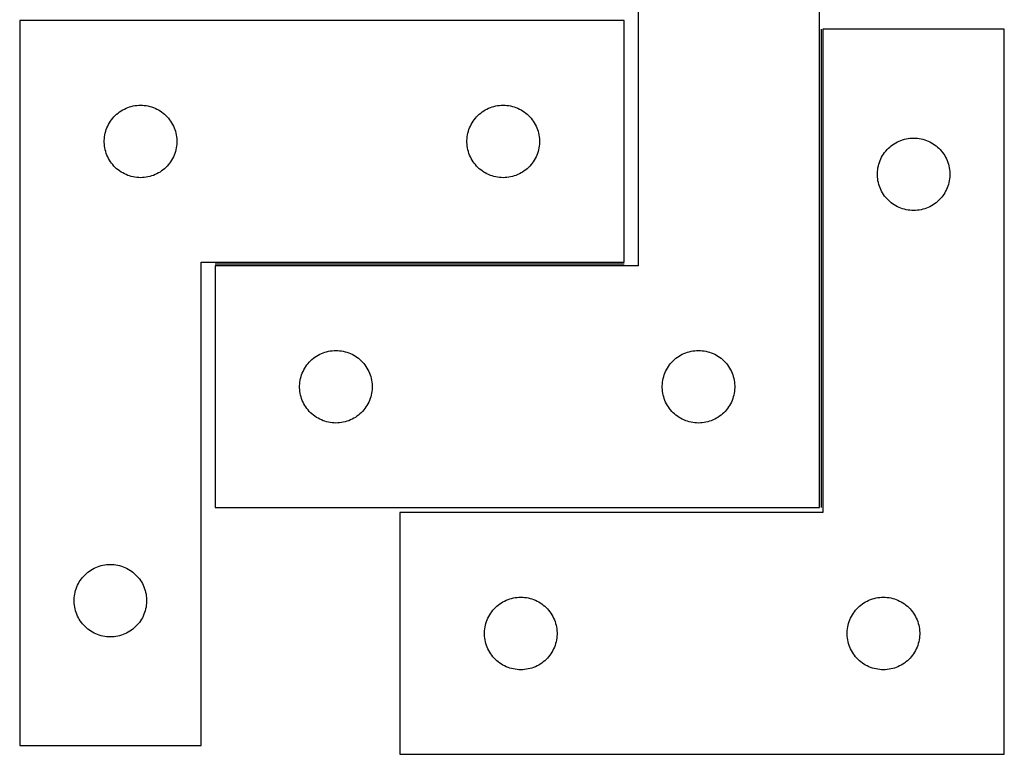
# Model space of a CAD drawing. Header units: millimetres. Extents: x 7 to 1493, y 7 to 493.
# Tile 5 of 6: x 1051 to 1458, y 7 to 311. Entities that reach past the tile are written whole.
import ezdxf

# ---------------------------------------------------------------- set-up
doc = ezdxf.new("R2010")
doc.units = ezdxf.units.MM
doc.layers.add('COMMON', color=5, linetype='CONTINUOUS', true_color=0x0000ff)
doc.layers.add('CUT', color=7, linetype='CONTINUOUS', true_color=0x000000)

msp = doc.modelspace()

# ---------------------------------------------------------------- linework, layer by layer
at = {"layer": 'COMMON'}
for p, q in [((1382.697448, 306.809601), (1382.697448, 108.890159)), ((1301.153433, 209.64016), (1131.947448, 209.64016))]:
    msp.add_line(p, q, dxfattribs=at)
at = {"layer": 'CUT'}
for p, q in [((1306.947448, 408.890159), (1306.947448, 208.890159)), ((1381.947448, 108.890159), (1381.947448, 408.890159)), ((1051.153433, 310.39016), (1051.153433, 10.39016)), ((1301.153433, 310.39016), (1051.153433, 310.39016)), ((1301.153433, 210.39016), (1301.153433, 310.39016)), ((1458.447449, 306.809601), (1383.447449, 306.809601)), ((1383.447449, 306.809601), (1383.447449, 106.809601)), ((1458.447449, 6.809601), (1458.447449, 306.809601)), ((1092.462116, 272.615585), (1093.10299, 273.046793)), ((1093.10299, 273.046793), (1093.765212, 273.444438)), ((1093.765212, 273.444438), (1094.447026, 273.807466)), ((1094.447026, 273.807466), (1095.146624, 274.134913)), ((1095.146624, 274.134913), (1095.862151, 274.425912)), ((1095.862151, 274.425912), (1096.59171, 274.67969)), ((1096.59171, 274.67969), (1097.333366, 274.895575)), ((1097.333366, 274.895575), (1098.085152, 275.072995)), ((1098.085152, 275.072995), (1098.845074, 275.211478)), ((1098.845074, 275.211478), (1099.611118, 275.310658)), ((1099.611118, 275.310658), (1100.381251, 275.370271)), ((1100.381251, 275.370271), (1101.153433, 275.39016)), ((1101.153433, 275.39016), (1101.925614, 275.370271)), ((1101.925614, 275.370271), (1102.695748, 275.310658)), ((1102.695748, 275.310658), (1103.461791, 275.211478)), ((1103.461791, 275.211478), (1104.221714, 275.072995)), ((1104.221714, 275.072995), (1104.973499, 274.895575)), ((1104.973499, 274.895575), (1105.715155, 274.67969)), ((1105.715155, 274.67969), (1106.444714, 274.425912)), ((1106.444714, 274.425912), (1107.160241, 274.134913)), ((1107.160241, 274.134913), (1107.85984, 273.807466)), ((1107.85984, 273.807466), (1108.541654, 273.444438)), ((1108.541654, 273.444438), (1109.203876, 273.046793)), ((1109.203876, 273.046793), (1109.844749, 272.615585)), ((1242.462116, 272.615585), (1243.10299, 273.046793)), ((1243.10299, 273.046793), (1243.765212, 273.444438)), ((1243.765212, 273.444438), (1244.447026, 273.807466)), ((1244.447026, 273.807466), (1245.146624, 274.134913)), ((1245.146624, 274.134913), (1245.862151, 274.425912)), ((1245.862151, 274.425912), (1246.59171, 274.67969)), ((1246.59171, 274.67969), (1247.333366, 274.895575)), ((1247.333366, 274.895575), (1248.085152, 275.072995)), ((1248.085152, 275.072995), (1248.845074, 275.211478)), ((1248.845074, 275.211478), (1249.611118, 275.310658)), ((1249.611118, 275.310658), (1250.381251, 275.370271)), ((1250.381251, 275.370271), (1251.153433, 275.39016)), ((1251.153433, 275.39016), (1251.925614, 275.370271)), ((1251.925614, 275.370271), (1252.695748, 275.310658)), ((1252.695748, 275.310658), (1253.461791, 275.211478)), ((1253.461791, 275.211478), (1254.221714, 275.072995)), ((1254.221714, 275.072995), (1254.973499, 274.895575)), ((1254.973499, 274.895575), (1255.715155, 274.67969)), ((1255.715155, 274.67969), (1256.444714, 274.425912)), ((1256.444714, 274.425912), (1257.160241, 274.134913)), ((1257.160241, 274.134913), (1257.85984, 273.807466)), ((1257.85984, 273.807466), (1258.541654, 273.444438)), ((1258.541654, 273.444438), (1259.203876, 273.046793)), ((1259.203876, 273.046793), (1259.844749, 272.615585)), ((1088.708277, 268.763815), (1089.155844, 269.393374)), ((1089.155844, 269.393374), (1089.635226, 269.999057)), ((1089.635226, 269.999057), (1090.145152, 270.57926)), ((1090.145152, 270.57926), (1090.68427, 271.132442)), ((1090.68427, 271.132442), (1091.251151, 271.657139)), ((1091.251151, 271.657139), (1091.84429, 272.151957)), ((1091.84429, 272.151957), (1092.462116, 272.615585)), ((1109.844749, 272.615585), (1110.462575, 272.151957)), ((1110.462575, 272.151957), (1111.055714, 271.657139)), ((1111.055714, 271.657139), (1111.622595, 271.132442)), ((1111.622595, 271.132442), (1112.161713, 270.57926)), ((1112.161713, 270.57926), (1112.671639, 269.999057)), ((1112.671639, 269.999057), (1113.151021, 269.393374)), ((1113.151021, 269.393374), (1113.598588, 268.763815)), ((1238.708277, 268.763815), (1239.155844, 269.393374)), ((1239.155844, 269.393374), (1239.635226, 269.999057)), ((1239.635226, 269.999057), (1240.145152, 270.57926)), ((1240.145152, 270.57926), (1240.68427, 271.132442)), ((1240.68427, 271.132442), (1241.251151, 271.657139)), ((1241.251151, 271.657139), (1241.84429, 272.151957)), ((1241.84429, 272.151957), (1242.462116, 272.615585)), ((1259.844749, 272.615585), (1260.462575, 272.151957)), ((1260.462575, 272.151957), (1261.055714, 271.657139)), ((1261.055714, 271.657139), (1261.622595, 271.132442)), ((1261.622595, 271.132442), (1262.161713, 270.57926)), ((1262.161713, 270.57926), (1262.671639, 269.999057)), ((1262.671639, 269.999057), (1263.151021, 269.393374)), ((1263.151021, 269.393374), (1263.598588, 268.763815)), ((1086.751185, 264.582444), (1086.986094, 265.318295)), ((1086.986094, 265.318295), (1087.258573, 266.041078)), ((1087.258573, 266.041078), (1087.567899, 266.748875)), ((1087.567899, 266.748875), (1087.913251, 267.439811)), ((1087.913251, 267.439811), (1088.293713, 268.112052)), ((1088.293713, 268.112052), (1088.708277, 268.763815)), ((1113.598588, 268.763815), (1114.013152, 268.112052)), ((1114.013152, 268.112052), (1114.393615, 267.439811)), ((1114.393615, 267.439811), (1114.738967, 266.748875)), ((1114.738967, 266.748875), (1115.048292, 266.041078)), ((1115.048292, 266.041078), (1115.320771, 265.318295)), ((1115.320771, 265.318295), (1115.555681, 264.582444)), ((1236.751185, 264.582444), (1236.986094, 265.318295)), ((1236.986094, 265.318295), (1237.258573, 266.041078)), ((1237.258573, 266.041078), (1237.567899, 266.748875)), ((1237.567899, 266.748875), (1237.913251, 267.439811)), ((1237.913251, 267.439811), (1238.293713, 268.112052)), ((1238.293713, 268.112052), (1238.708277, 268.763815)), ((1263.598588, 268.763815), (1264.013152, 268.112052)), ((1264.013152, 268.112052), (1264.393615, 267.439811)), ((1264.393615, 267.439811), (1264.738967, 266.748875)), ((1264.738967, 266.748875), (1265.048292, 266.041078)), ((1265.048292, 266.041078), (1265.320771, 265.318295)), ((1265.320771, 265.318295), (1265.555681, 264.582444)), ((1086.158406, 260.776378), (1086.19817, 261.547792)), ((1086.158406, 260.003941), (1086.158406, 260.776378)), ((1086.19817, 261.547792), (1086.277593, 262.316135)), ((1086.277593, 262.316135), (1086.396463, 263.079371)), ((1086.396463, 263.079371), (1086.554467, 263.835476)), ((1086.554467, 263.835476), (1086.751185, 264.582444)), ((1115.555681, 264.582444), (1115.752398, 263.835476)), ((1115.752398, 263.835476), (1115.910402, 263.079371)), ((1115.910402, 263.079371), (1116.029273, 262.316135)), ((1116.029273, 262.316135), (1116.108696, 261.547792)), ((1116.108696, 261.547792), (1116.14846, 260.776378)), ((1116.14846, 260.776378), (1116.14846, 260.003941)), ((1236.158406, 260.776378), (1236.19817, 261.547792)), ((1236.158406, 260.003941), (1236.158406, 260.776378)), ((1236.19817, 261.547792), (1236.277593, 262.316135)), ((1236.277593, 262.316135), (1236.396463, 263.079371)), ((1236.396463, 263.079371), (1236.554467, 263.835476)), ((1236.554467, 263.835476), (1236.751185, 264.582444)), ((1265.555681, 264.582444), (1265.752398, 263.835476)), ((1265.752398, 263.835476), (1265.910402, 263.079371)), ((1265.910402, 263.079371), (1266.029273, 262.316135)), ((1266.029273, 262.316135), (1266.108696, 261.547792)), ((1266.108696, 261.547792), (1266.14846, 260.776378)), ((1266.14846, 260.776378), (1266.14846, 260.003941)), ((1414.940641, 260.554355), (1415.656168, 260.845354)), ((1415.656168, 260.845354), (1416.385727, 261.099132)), ((1416.385727, 261.099132), (1417.127383, 261.315017)), ((1417.127383, 261.315017), (1417.879168, 261.492437)), ((1417.879168, 261.492437), (1418.639091, 261.63092)), ((1418.639091, 261.63092), (1419.405134, 261.730099)), ((1419.405134, 261.730099), (1420.175268, 261.789713)), ((1420.175268, 261.789713), (1420.947449, 261.809601)), ((1420.947449, 261.809601), (1421.719631, 261.789713)), ((1421.719631, 261.789713), (1422.489764, 261.730099)), ((1422.489764, 261.730099), (1423.255808, 261.63092)), ((1423.255808, 261.63092), (1424.01573, 261.492437)), ((1424.01573, 261.492437), (1424.767516, 261.315017)), ((1424.767516, 261.315017), (1425.509172, 261.099132)), ((1425.509172, 261.099132), (1426.238731, 260.845354)), ((1426.238731, 260.845354), (1426.954258, 260.554355)), ((1086.19817, 259.232528), (1086.158406, 260.003941)), ((1086.277593, 258.464184), (1086.19817, 259.232528)), ((1086.396463, 257.700948), (1086.277593, 258.464184)), ((1086.554467, 256.944843), (1086.396463, 257.700948)), ((1086.751185, 256.197875), (1086.554467, 256.944843)), ((1115.752398, 256.944843), (1115.555681, 256.197875)), ((1115.910402, 257.700948), (1115.752398, 256.944843)), ((1116.029273, 258.464184), (1115.910402, 257.700948)), ((1116.108696, 259.232528), (1116.029273, 258.464184)), ((1116.14846, 260.003941), (1116.108696, 259.232528)), ((1236.19817, 259.232528), (1236.158406, 260.003941)), ((1236.277593, 258.464184), (1236.19817, 259.232528)), ((1236.396463, 257.700948), (1236.277593, 258.464184)), ((1236.554467, 256.944843), (1236.396463, 257.700948)), ((1236.751185, 256.197875), (1236.554467, 256.944843)), ((1265.752398, 256.944843), (1265.555681, 256.197875)), ((1265.910402, 257.700948), (1265.752398, 256.944843)), ((1266.029273, 258.464184), (1265.910402, 257.700948)), ((1266.108696, 259.232528), (1266.029273, 258.464184)), ((1266.14846, 260.003941), (1266.108696, 259.232528)), ((1409.429243, 256.418499), (1409.939169, 256.998701)), ((1409.939169, 256.998701), (1410.478287, 257.551884)), ((1410.478287, 257.551884), (1411.045168, 258.07658)), ((1411.045168, 258.07658), (1411.638307, 258.571398)), ((1411.638307, 258.571398), (1412.256133, 259.035026)), ((1412.256133, 259.035026), (1412.897006, 259.466235)), ((1412.897006, 259.466235), (1413.559228, 259.86388)), ((1413.559228, 259.86388), (1414.241042, 260.226907)), ((1414.241042, 260.226907), (1414.940641, 260.554355)), ((1426.954258, 260.554355), (1427.653856, 260.226907)), ((1427.653856, 260.226907), (1428.33567, 259.86388)), ((1428.33567, 259.86388), (1428.997892, 259.466235)), ((1428.997892, 259.466235), (1429.638766, 259.035026)), ((1429.638766, 259.035026), (1430.256592, 258.571398)), ((1430.256592, 258.571398), (1430.849731, 258.07658)), ((1430.849731, 258.07658), (1431.416612, 257.551884)), ((1431.416612, 257.551884), (1431.95573, 256.998701)), ((1431.95573, 256.998701), (1432.465656, 256.418499)), ((1086.986094, 255.462024), (1086.751185, 256.197875)), ((1087.258573, 254.739241), (1086.986094, 255.462024)), ((1087.567899, 254.031444), (1087.258573, 254.739241)), ((1087.913251, 253.340508), (1087.567899, 254.031444)), ((1088.293713, 252.668268), (1087.913251, 253.340508)), ((1088.708277, 252.016504), (1088.293713, 252.668268)), ((1114.013152, 252.668268), (1113.598588, 252.016504)), ((1114.393615, 253.340508), (1114.013152, 252.668268)), ((1114.738967, 254.031444), (1114.393615, 253.340508)), ((1115.048292, 254.739241), (1114.738967, 254.031444)), ((1115.320771, 255.462024), (1115.048292, 254.739241)), ((1115.555681, 256.197875), (1115.320771, 255.462024)), ((1236.986094, 255.462024), (1236.751185, 256.197875)), ((1237.258573, 254.739241), (1236.986094, 255.462024)), ((1237.567899, 254.031444), (1237.258573, 254.739241)), ((1237.913251, 253.340508), (1237.567899, 254.031444)), ((1238.293713, 252.668268), (1237.913251, 253.340508)), ((1238.708277, 252.016504), (1238.293713, 252.668268)), ((1264.013152, 252.668268), (1263.598588, 252.016504)), ((1264.393615, 253.340508), (1264.013152, 252.668268)), ((1264.738967, 254.031444), (1264.393615, 253.340508)), ((1265.048292, 254.739241), (1264.738967, 254.031444)), ((1265.320771, 255.462024), (1265.048292, 254.739241)), ((1265.555681, 256.197875), (1265.320771, 255.462024)), ((1407.05259, 252.46052), (1407.361915, 253.168317)), ((1407.361915, 253.168317), (1407.707267, 253.859252)), ((1407.707267, 253.859252), (1408.08773, 254.531493)), ((1408.08773, 254.531493), (1408.502294, 255.183257)), ((1408.502294, 255.183257), (1408.949861, 255.812815)), ((1408.949861, 255.812815), (1409.429243, 256.418499)), ((1432.465656, 256.418499), (1432.945038, 255.812815)), ((1432.945038, 255.812815), (1433.392605, 255.183257)), ((1433.392605, 255.183257), (1433.807169, 254.531493)), ((1433.807169, 254.531493), (1434.187631, 253.859252)), ((1434.187631, 253.859252), (1434.532983, 253.168317)), ((1434.532983, 253.168317), (1434.842309, 252.46052)), ((1089.155844, 251.386945), (1088.708277, 252.016504)), ((1089.635226, 250.781262), (1089.155844, 251.386945)), ((1090.145152, 250.20106), (1089.635226, 250.781262)), ((1090.68427, 249.647877), (1090.145152, 250.20106)), ((1091.251151, 249.123181), (1090.68427, 249.647877)), ((1091.84429, 248.628362), (1091.251151, 249.123181)), ((1092.462116, 248.164735), (1091.84429, 248.628362)), ((1110.462575, 248.628362), (1109.844749, 248.164735)), ((1111.055714, 249.123181), (1110.462575, 248.628362)), ((1111.622595, 249.647877), (1111.055714, 249.123181)), ((1112.161713, 250.20106), (1111.622595, 249.647877)), ((1112.671639, 250.781262), (1112.161713, 250.20106)), ((1113.151021, 251.386945), (1112.671639, 250.781262)), ((1113.598588, 252.016504), (1113.151021, 251.386945)), ((1239.155844, 251.386945), (1238.708277, 252.016504)), ((1239.635226, 250.781262), (1239.155844, 251.386945)), ((1240.145152, 250.20106), (1239.635226, 250.781262)), ((1240.68427, 249.647877), (1240.145152, 250.20106)), ((1241.251151, 249.123181), (1240.68427, 249.647877)), ((1241.84429, 248.628362), (1241.251151, 249.123181)), ((1242.462116, 248.164735), (1241.84429, 248.628362)), ((1260.462575, 248.628362), (1259.844749, 248.164735)), ((1261.055714, 249.123181), (1260.462575, 248.628362)), ((1261.622595, 249.647877), (1261.055714, 249.123181)), ((1262.161713, 250.20106), (1261.622595, 249.647877)), ((1262.671639, 250.781262), (1262.161713, 250.20106)), ((1263.151021, 251.386945), (1262.671639, 250.781262)), ((1263.598588, 252.016504), (1263.151021, 251.386945)), ((1405.992186, 247.967233), (1406.071609, 248.735577)), ((1406.071609, 248.735577), (1406.19048, 249.498813)), ((1406.19048, 249.498813), (1406.348484, 250.254917)), ((1406.348484, 250.254917), (1406.545201, 251.001886)), ((1406.545201, 251.001886), (1406.780111, 251.737737)), ((1406.780111, 251.737737), (1407.05259, 252.46052)), ((1434.842309, 252.46052), (1435.114788, 251.737737)), ((1435.114788, 251.737737), (1435.349697, 251.001886)), ((1435.349697, 251.001886), (1435.546415, 250.254917)), ((1435.546415, 250.254917), (1435.704419, 249.498813)), ((1435.704419, 249.498813), (1435.823289, 248.735577)), ((1435.823289, 248.735577), (1435.902712, 247.967233)), ((1093.10299, 247.733526), (1092.462116, 248.164735)), ((1093.765212, 247.335881), (1093.10299, 247.733526)), ((1094.447026, 246.972853), (1093.765212, 247.335881)), ((1095.146624, 246.645406), (1094.447026, 246.972853)), ((1095.862151, 246.354407), (1095.146624, 246.645406)), ((1096.59171, 246.100629), (1095.862151, 246.354407)), ((1097.333366, 245.884744), (1096.59171, 246.100629)), ((1098.085152, 245.707324), (1097.333366, 245.884744)), ((1098.845074, 245.568841), (1098.085152, 245.707324)), ((1099.611118, 245.469661), (1098.845074, 245.568841)), ((1100.381251, 245.410048), (1099.611118, 245.469661)), ((1101.153433, 245.39016), (1100.381251, 245.410048)), ((1101.925614, 245.410048), (1101.153433, 245.39016)), ((1102.695748, 245.469661), (1101.925614, 245.410048)), ((1103.461791, 245.568841), (1102.695748, 245.469661)), ((1104.221714, 245.707324), (1103.461791, 245.568841)), ((1104.973499, 245.884744), (1104.221714, 245.707324)), ((1105.715155, 246.100629), (1104.973499, 245.884744)), ((1106.444714, 246.354407), (1105.715155, 246.100629)), ((1107.160241, 246.645406), (1106.444714, 246.354407)), ((1107.85984, 246.972853), (1107.160241, 246.645406)), ((1108.541654, 247.335881), (1107.85984, 246.972853)), ((1109.203876, 247.733526), (1108.541654, 247.335881)), ((1109.844749, 248.164735), (1109.203876, 247.733526)), ((1243.10299, 247.733526), (1242.462116, 248.164735)), ((1243.765212, 247.335881), (1243.10299, 247.733526)), ((1244.447026, 246.972853), (1243.765212, 247.335881)), ((1245.146624, 246.645406), (1244.447026, 246.972853)), ((1245.862151, 246.354407), (1245.146624, 246.645406)), ((1246.59171, 246.100629), (1245.862151, 246.354407)), ((1247.333366, 245.884744), (1246.59171, 246.100629)), ((1248.085152, 245.707324), (1247.333366, 245.884744)), ((1248.845074, 245.568841), (1248.085152, 245.707324)), ((1249.611118, 245.469661), (1248.845074, 245.568841)), ((1250.381251, 245.410048), (1249.611118, 245.469661)), ((1251.153433, 245.39016), (1250.381251, 245.410048)), ((1251.925614, 245.410048), (1251.153433, 245.39016)), ((1252.695748, 245.469661), (1251.925614, 245.410048)), ((1253.461791, 245.568841), (1252.695748, 245.469661)), ((1254.221714, 245.707324), (1253.461791, 245.568841)), ((1254.973499, 245.884744), (1254.221714, 245.707324)), ((1255.715155, 246.100629), (1254.973499, 245.884744)), ((1256.444714, 246.354407), (1255.715155, 246.100629)), ((1257.160241, 246.645406), (1256.444714, 246.354407)), ((1257.85984, 246.972853), (1257.160241, 246.645406)), ((1258.541654, 247.335881), (1257.85984, 246.972853)), ((1259.203876, 247.733526), (1258.541654, 247.335881)), ((1259.844749, 248.164735), (1259.203876, 247.733526)), ((1405.952422, 247.19582), (1405.992186, 247.967233)), ((1405.952422, 246.423383), (1405.952422, 247.19582)), ((1405.992186, 245.651969), (1405.952422, 246.423383)), ((1406.071609, 244.883626), (1405.992186, 245.651969)), ((1406.19048, 244.12039), (1406.071609, 244.883626)), ((1435.823289, 244.883626), (1435.704419, 244.12039)), ((1435.902712, 245.651969), (1435.823289, 244.883626)), ((1435.902712, 247.967233), (1435.942476, 247.19582)), ((1435.942476, 246.423383), (1435.902712, 245.651969)), ((1435.942476, 247.19582), (1435.942476, 246.423383)), ((1406.348484, 243.364285), (1406.19048, 244.12039)), ((1406.545201, 242.617317), (1406.348484, 243.364285)), ((1406.780111, 241.881466), (1406.545201, 242.617317)), ((1407.05259, 241.158683), (1406.780111, 241.881466)), ((1407.361915, 240.450885), (1407.05259, 241.158683)), ((1407.707267, 239.75995), (1407.361915, 240.450885)), ((1434.532983, 240.450885), (1434.187631, 239.75995)), ((1434.842309, 241.158683), (1434.532983, 240.450885)), ((1435.114788, 241.881466), (1434.842309, 241.158683)), ((1435.349697, 242.617317), (1435.114788, 241.881466)), ((1435.546415, 243.364285), (1435.349697, 242.617317)), ((1435.704419, 244.12039), (1435.546415, 243.364285)), ((1408.08773, 239.087709), (1407.707267, 239.75995)), ((1408.502294, 238.435945), (1408.08773, 239.087709)), ((1408.949861, 237.806387), (1408.502294, 238.435945)), ((1409.429243, 237.200704), (1408.949861, 237.806387)), ((1409.939169, 236.620501), (1409.429243, 237.200704)), ((1410.478287, 236.067318), (1409.939169, 236.620501)), ((1431.95573, 236.620501), (1431.416612, 236.067318)), ((1432.465656, 237.200704), (1431.95573, 236.620501)), ((1432.945038, 237.806387), (1432.465656, 237.200704)), ((1433.392605, 238.435945), (1432.945038, 237.806387)), ((1433.807169, 239.087709), (1433.392605, 238.435945)), ((1434.187631, 239.75995), (1433.807169, 239.087709)), ((1411.045168, 235.542622), (1410.478287, 236.067318)), ((1411.638307, 235.047804), (1411.045168, 235.542622)), ((1412.256133, 234.584176), (1411.638307, 235.047804)), ((1412.897006, 234.152968), (1412.256133, 234.584176)), ((1413.559228, 233.755323), (1412.897006, 234.152968)), ((1414.241042, 233.392295), (1413.559228, 233.755323)), ((1414.940641, 233.064848), (1414.241042, 233.392295)), ((1415.656168, 232.773849), (1414.940641, 233.064848)), ((1416.385727, 232.520071), (1415.656168, 232.773849)), ((1417.127383, 232.304185), (1416.385727, 232.520071)), ((1417.879168, 232.126766), (1417.127383, 232.304185)), ((1424.767516, 232.304185), (1424.01573, 232.126766)), ((1425.509172, 232.520071), (1424.767516, 232.304185)), ((1426.238731, 232.773849), (1425.509172, 232.520071)), ((1426.954258, 233.064848), (1426.238731, 232.773849)), ((1427.653856, 233.392295), (1426.954258, 233.064848)), ((1428.33567, 233.755323), (1427.653856, 233.392295)), ((1428.997892, 234.152968), (1428.33567, 233.755323)), ((1429.638766, 234.584176), (1428.997892, 234.152968)), ((1430.256592, 235.047804), (1429.638766, 234.584176)), ((1430.849731, 235.542622), (1430.256592, 235.047804)), ((1431.416612, 236.067318), (1430.849731, 235.542622)), ((1418.639091, 231.988283), (1417.879168, 232.126766)), ((1419.405134, 231.889103), (1418.639091, 231.988283)), ((1420.175268, 231.82949), (1419.405134, 231.889103)), ((1420.947449, 231.809601), (1420.175268, 231.82949)), ((1421.719631, 231.82949), (1420.947449, 231.809601)), ((1422.489764, 231.889103), (1421.719631, 231.82949)), ((1423.255808, 231.988283), (1422.489764, 231.889103)), ((1424.01573, 232.126766), (1423.255808, 231.988283)), ((1126.153433, 10.39016), (1126.153433, 210.39016)), ((1126.153433, 210.39016), (1301.153433, 210.39016)), ((1306.947448, 208.890159), (1131.947448, 208.890159)), ((1131.947448, 208.890159), (1131.947448, 108.890159)), ((1172.638306, 170.651956), (1173.256132, 171.115584)), ((1173.256132, 171.115584), (1173.897005, 171.546792)), ((1173.897005, 171.546792), (1174.559227, 171.944437)), ((1174.559227, 171.944437), (1175.241041, 172.307465)), ((1175.241041, 172.307465), (1175.94064, 172.634912)), ((1175.94064, 172.634912), (1176.656167, 172.925911)), ((1176.656167, 172.925911), (1177.385726, 173.179689)), ((1177.385726, 173.179689), (1178.127382, 173.395574)), ((1178.127382, 173.395574), (1178.879167, 173.572994)), ((1178.879167, 173.572994), (1179.63909, 173.711477)), ((1179.63909, 173.711477), (1180.405133, 173.810657)), ((1180.405133, 173.810657), (1181.175267, 173.87027)), ((1181.175267, 173.87027), (1181.947448, 173.890159)), ((1181.947448, 173.890159), (1182.71963, 173.87027)), ((1182.71963, 173.87027), (1183.489763, 173.810657)), ((1183.489763, 173.810657), (1184.255807, 173.711477)), ((1184.255807, 173.711477), (1185.015729, 173.572994)), ((1185.015729, 173.572994), (1185.767515, 173.395574)), ((1185.767515, 173.395574), (1186.509171, 173.179689)), ((1186.509171, 173.179689), (1187.23873, 172.925911)), ((1187.23873, 172.925911), (1187.954257, 172.634912)), ((1187.954257, 172.634912), (1188.653855, 172.307465)), ((1188.653855, 172.307465), (1189.335669, 171.944437)), ((1189.335669, 171.944437), (1189.997891, 171.546792)), ((1189.997891, 171.546792), (1190.638765, 171.115584)), ((1190.638765, 171.115584), (1191.256591, 170.651956)), ((1322.638306, 170.651956), (1323.256132, 171.115584)), ((1323.256132, 171.115584), (1323.897005, 171.546792)), ((1323.897005, 171.546792), (1324.559227, 171.944437)), ((1324.559227, 171.944437), (1325.241041, 172.307465)), ((1325.241041, 172.307465), (1325.94064, 172.634912)), ((1325.94064, 172.634912), (1326.656167, 172.925911)), ((1326.656167, 172.925911), (1327.385726, 173.179689)), ((1327.385726, 173.179689), (1328.127382, 173.395574)), ((1328.127382, 173.395574), (1328.879167, 173.572994)), ((1328.879167, 173.572994), (1329.63909, 173.711477)), ((1329.63909, 173.711477), (1330.405133, 173.810657)), ((1330.405133, 173.810657), (1331.175267, 173.87027)), ((1331.175267, 173.87027), (1331.947448, 173.890159)), ((1331.947448, 173.890159), (1332.71963, 173.87027)), ((1332.71963, 173.87027), (1333.489763, 173.810657)), ((1333.489763, 173.810657), (1334.255807, 173.711477)), ((1334.255807, 173.711477), (1335.015729, 173.572994)), ((1335.015729, 173.572994), (1335.767515, 173.395574)), ((1335.767515, 173.395574), (1336.509171, 173.179689)), ((1336.509171, 173.179689), (1337.23873, 172.925911)), ((1337.23873, 172.925911), (1337.954257, 172.634912)), ((1337.954257, 172.634912), (1338.653855, 172.307465)), ((1338.653855, 172.307465), (1339.335669, 171.944437)), ((1339.335669, 171.944437), (1339.997891, 171.546792)), ((1339.997891, 171.546792), (1340.638765, 171.115584)), ((1340.638765, 171.115584), (1341.256591, 170.651956)), ((1169.087729, 166.612051), (1169.502293, 167.263814)), ((1169.502293, 167.263814), (1169.94986, 167.893373)), ((1169.94986, 167.893373), (1170.429242, 168.499056)), ((1170.429242, 168.499056), (1170.939168, 169.079259)), ((1170.939168, 169.079259), (1171.478286, 169.632441)), ((1171.478286, 169.632441), (1172.045167, 170.157138)), ((1172.045167, 170.157138), (1172.638306, 170.651956)), ((1191.256591, 170.651956), (1191.84973, 170.157138)), ((1191.84973, 170.157138), (1192.416611, 169.632441)), ((1192.416611, 169.632441), (1192.955729, 169.079259)), ((1192.955729, 169.079259), (1193.465655, 168.499056)), ((1193.465655, 168.499056), (1193.945037, 167.893373)), ((1193.945037, 167.893373), (1194.392604, 167.263814)), ((1194.392604, 167.263814), (1194.807168, 166.612051)), ((1319.087729, 166.612051), (1319.502293, 167.263814)), ((1319.502293, 167.263814), (1319.94986, 167.893373)), ((1319.94986, 167.893373), (1320.429242, 168.499056)), ((1320.429242, 168.499056), (1320.939168, 169.079259)), ((1320.939168, 169.079259), (1321.478286, 169.632441)), ((1321.478286, 169.632441), (1322.045167, 170.157138)), ((1322.045167, 170.157138), (1322.638306, 170.651956)), ((1341.256591, 170.651956), (1341.84973, 170.157138)), ((1341.84973, 170.157138), (1342.416611, 169.632441)), ((1342.416611, 169.632441), (1342.955729, 169.079259)), ((1342.955729, 169.079259), (1343.465655, 168.499056)), ((1343.465655, 168.499056), (1343.945037, 167.893373)), ((1343.945037, 167.893373), (1344.392604, 167.263814)), ((1344.392604, 167.263814), (1344.807168, 166.612051)), ((1167.348483, 162.335475), (1167.5452, 163.082443)), ((1167.5452, 163.082443), (1167.78011, 163.818294)), ((1167.78011, 163.818294), (1168.052589, 164.541077)), ((1168.052589, 164.541077), (1168.361914, 165.248874)), ((1168.361914, 165.248874), (1168.707266, 165.93981)), ((1168.707266, 165.93981), (1169.087729, 166.612051)), ((1194.807168, 166.612051), (1195.18763, 165.93981)), ((1195.18763, 165.93981), (1195.532982, 165.248874)), ((1195.532982, 165.248874), (1195.842308, 164.541077)), ((1195.842308, 164.541077), (1196.114787, 163.818294)), ((1196.114787, 163.818294), (1196.349696, 163.082443)), ((1196.349696, 163.082443), (1196.546414, 162.335475)), ((1317.348483, 162.335475), (1317.5452, 163.082443)), ((1317.5452, 163.082443), (1317.78011, 163.818294)), ((1317.78011, 163.818294), (1318.052589, 164.541077)), ((1318.052589, 164.541077), (1318.361914, 165.248874)), ((1318.361914, 165.248874), (1318.707266, 165.93981)), ((1318.707266, 165.93981), (1319.087729, 166.612051)), ((1344.807168, 166.612051), (1345.18763, 165.93981)), ((1345.18763, 165.93981), (1345.532982, 165.248874)), ((1345.532982, 165.248874), (1345.842308, 164.541077)), ((1345.842308, 164.541077), (1346.114787, 163.818294)), ((1346.114787, 163.818294), (1346.349696, 163.082443)), ((1346.349696, 163.082443), (1346.546414, 162.335475)), ((1166.952421, 159.276377), (1166.992185, 160.047791)), ((1166.952421, 158.50394), (1166.952421, 159.276377)), ((1166.992185, 160.047791), (1167.071608, 160.816134)), ((1167.071608, 160.816134), (1167.190479, 161.57937)), ((1167.190479, 161.57937), (1167.348483, 162.335475)), ((1196.546414, 162.335475), (1196.704418, 161.57937)), ((1196.704418, 161.57937), (1196.823288, 160.816134)), ((1196.823288, 160.816134), (1196.902711, 160.047791)), ((1196.902711, 160.047791), (1196.942475, 159.276377)), ((1196.942475, 159.276377), (1196.942475, 158.50394)), ((1316.952421, 159.276377), (1316.992185, 160.047791)), ((1316.952421, 158.50394), (1316.952421, 159.276377)), ((1316.992185, 160.047791), (1317.071608, 160.816134)), ((1317.071608, 160.816134), (1317.190479, 161.57937)), ((1317.190479, 161.57937), (1317.348483, 162.335475)), ((1346.546414, 162.335475), (1346.704418, 161.57937)), ((1346.704418, 161.57937), (1346.823288, 160.816134)), ((1346.823288, 160.816134), (1346.902711, 160.047791)), ((1346.902711, 160.047791), (1346.942475, 159.276377)), ((1346.942475, 159.276377), (1346.942475, 158.50394)), ((1166.992185, 157.732527), (1166.952421, 158.50394)), ((1167.071608, 156.964183), (1166.992185, 157.732527)), ((1167.190479, 156.200947), (1167.071608, 156.964183)), ((1167.348483, 155.444842), (1167.190479, 156.200947)), ((1167.5452, 154.697874), (1167.348483, 155.444842)), ((1196.546414, 155.444842), (1196.349696, 154.697874)), ((1196.704418, 156.200947), (1196.546414, 155.444842)), ((1196.823288, 156.964183), (1196.704418, 156.200947)), ((1196.902711, 157.732527), (1196.823288, 156.964183)), ((1196.942475, 158.50394), (1196.902711, 157.732527)), ((1316.992185, 157.732527), (1316.952421, 158.50394)), ((1317.071608, 156.964183), (1316.992185, 157.732527)), ((1317.190479, 156.200947), (1317.071608, 156.964183)), ((1317.348483, 155.444842), (1317.190479, 156.200947)), ((1317.5452, 154.697874), (1317.348483, 155.444842)), ((1346.546414, 155.444842), (1346.349696, 154.697874)), ((1346.704418, 156.200947), (1346.546414, 155.444842)), ((1346.823288, 156.964183), (1346.704418, 156.200947)), ((1346.902711, 157.732527), (1346.823288, 156.964183)), ((1346.942475, 158.50394), (1346.902711, 157.732527)), ((1167.78011, 153.962023), (1167.5452, 154.697874)), ((1168.052589, 153.23924), (1167.78011, 153.962023)), ((1168.361914, 152.531443), (1168.052589, 153.23924)), ((1168.707266, 151.840507), (1168.361914, 152.531443)), ((1169.087729, 151.168267), (1168.707266, 151.840507)), ((1169.502293, 150.516503), (1169.087729, 151.168267)), ((1194.807168, 151.168267), (1194.392604, 150.516503)), ((1195.18763, 151.840507), (1194.807168, 151.168267)), ((1195.532982, 152.531443), (1195.18763, 151.840507)), ((1195.842308, 153.23924), (1195.532982, 152.531443)), ((1196.114787, 153.962023), (1195.842308, 153.23924)), ((1196.349696, 154.697874), (1196.114787, 153.962023)), ((1317.78011, 153.962023), (1317.5452, 154.697874)), ((1318.052589, 153.23924), (1317.78011, 153.962023)), ((1318.361914, 152.531443), (1318.052589, 153.23924)), ((1318.707266, 151.840507), (1318.361914, 152.531443)), ((1319.087729, 151.168267), (1318.707266, 151.840507)), ((1319.502293, 150.516503), (1319.087729, 151.168267)), ((1344.807168, 151.168267), (1344.392604, 150.516503)), ((1345.18763, 151.840507), (1344.807168, 151.168267)), ((1345.532982, 152.531443), (1345.18763, 151.840507)), ((1345.842308, 153.23924), (1345.532982, 152.531443)), ((1346.114787, 153.962023), (1345.842308, 153.23924)), ((1346.349696, 154.697874), (1346.114787, 153.962023)), ((1169.94986, 149.886944), (1169.502293, 150.516503)), ((1170.429242, 149.281261), (1169.94986, 149.886944)), ((1170.939168, 148.701059), (1170.429242, 149.281261)), ((1171.478286, 148.147876), (1170.939168, 148.701059)), ((1172.045167, 147.62318), (1171.478286, 148.147876)), ((1172.638306, 147.128361), (1172.045167, 147.62318)), ((1173.256132, 146.664734), (1172.638306, 147.128361)), ((1173.897005, 146.233525), (1173.256132, 146.664734)), ((1190.638765, 146.664734), (1189.997891, 146.233525)), ((1191.256591, 147.128361), (1190.638765, 146.664734)), ((1191.84973, 147.62318), (1191.256591, 147.128361)), ((1192.416611, 148.147876), (1191.84973, 147.62318)), ((1192.955729, 148.701059), (1192.416611, 148.147876)), ((1193.465655, 149.281261), (1192.955729, 148.701059)), ((1193.945037, 149.886944), (1193.465655, 149.281261)), ((1194.392604, 150.516503), (1193.945037, 149.886944)), ((1319.94986, 149.886944), (1319.502293, 150.516503)), ((1320.429242, 149.281261), (1319.94986, 149.886944)), ((1320.939168, 148.701059), (1320.429242, 149.281261)), ((1321.478286, 148.147876), (1320.939168, 148.701059)), ((1322.045167, 147.62318), (1321.478286, 148.147876)), ((1322.638306, 147.128361), (1322.045167, 147.62318)), ((1323.256132, 146.664734), (1322.638306, 147.128361)), ((1323.897005, 146.233525), (1323.256132, 146.664734)), ((1340.638765, 146.664734), (1339.997891, 146.233525)), ((1341.256591, 147.128361), (1340.638765, 146.664734)), ((1341.84973, 147.62318), (1341.256591, 147.128361)), ((1342.416611, 148.147876), (1341.84973, 147.62318)), ((1342.955729, 148.701059), (1342.416611, 148.147876)), ((1343.465655, 149.281261), (1342.955729, 148.701059)), ((1343.945037, 149.886944), (1343.465655, 149.281261)), ((1344.392604, 150.516503), (1343.945037, 149.886944)), ((1174.559227, 145.83588), (1173.897005, 146.233525)), ((1175.241041, 145.472852), (1174.559227, 145.83588)), ((1175.94064, 145.145405), (1175.241041, 145.472852)), ((1176.656167, 144.854406), (1175.94064, 145.145405)), ((1177.385726, 144.600628), (1176.656167, 144.854406)), ((1178.127382, 144.384743), (1177.385726, 144.600628)), ((1178.879167, 144.207323), (1178.127382, 144.384743)), ((1179.63909, 144.06884), (1178.879167, 144.207323)), ((1180.405133, 143.96966), (1179.63909, 144.06884)), ((1181.175267, 143.910047), (1180.405133, 143.96966)), ((1181.947448, 143.890159), (1181.175267, 143.910047)), ((1182.71963, 143.910047), (1181.947448, 143.890159)), ((1183.489763, 143.96966), (1182.71963, 143.910047)), ((1184.255807, 144.06884), (1183.489763, 143.96966)), ((1185.015729, 144.207323), (1184.255807, 144.06884)), ((1185.767515, 144.384743), (1185.015729, 144.207323)), ((1186.509171, 144.600628), (1185.767515, 144.384743)), ((1187.23873, 144.854406), (1186.509171, 144.600628)), ((1187.954257, 145.145405), (1187.23873, 144.854406)), ((1188.653855, 145.472852), (1187.954257, 145.145405)), ((1189.335669, 145.83588), (1188.653855, 145.472852)), ((1189.997891, 146.233525), (1189.335669, 145.83588)), ((1324.559227, 145.83588), (1323.897005, 146.233525)), ((1325.241041, 145.472852), (1324.559227, 145.83588)), ((1325.94064, 145.145405), (1325.241041, 145.472852)), ((1326.656167, 144.854406), (1325.94064, 145.145405)), ((1327.385726, 144.600628), (1326.656167, 144.854406)), ((1328.127382, 144.384743), (1327.385726, 144.600628)), ((1328.879167, 144.207323), (1328.127382, 144.384743)), ((1329.63909, 144.06884), (1328.879167, 144.207323)), ((1330.405133, 143.96966), (1329.63909, 144.06884)), ((1331.175267, 143.910047), (1330.405133, 143.96966)), ((1331.947448, 143.890159), (1331.175267, 143.910047)), ((1332.71963, 143.910047), (1331.947448, 143.890159)), ((1333.489763, 143.96966), (1332.71963, 143.910047)), ((1334.255807, 144.06884), (1333.489763, 143.96966)), ((1335.015729, 144.207323), (1334.255807, 144.06884)), ((1335.767515, 144.384743), (1335.015729, 144.207323)), ((1336.509171, 144.600628), (1335.767515, 144.384743)), ((1337.23873, 144.854406), (1336.509171, 144.600628)), ((1337.954257, 145.145405), (1337.23873, 144.854406)), ((1338.653855, 145.472852), (1337.954257, 145.145405)), ((1339.335669, 145.83588), (1338.653855, 145.472852)), ((1339.997891, 146.233525), (1339.335669, 145.83588)), ((1131.947448, 108.890159), (1381.947448, 108.890159)), ((1383.447449, 106.809601), (1208.447449, 106.809601)), ((1208.447449, 106.809601), (1208.447449, 6.809601)), ((1078.18427, 81.132442), (1078.751151, 81.657139)), ((1078.751151, 81.657139), (1079.34429, 82.151957)), ((1079.34429, 82.151957), (1079.962116, 82.615585)), ((1079.962116, 82.615585), (1080.60299, 83.046793)), ((1080.60299, 83.046793), (1081.265212, 83.444438)), ((1081.265212, 83.444438), (1081.947026, 83.807466)), ((1081.947026, 83.807466), (1082.646624, 84.134913)), ((1082.646624, 84.134913), (1083.362151, 84.425912)), ((1083.362151, 84.425912), (1084.09171, 84.67969)), ((1084.09171, 84.67969), (1084.833366, 84.895575)), ((1084.833366, 84.895575), (1085.585152, 85.072995)), ((1085.585152, 85.072995), (1086.345074, 85.211478)), ((1086.345074, 85.211478), (1087.111118, 85.310658)), ((1087.111118, 85.310658), (1087.881251, 85.370271)), ((1087.881251, 85.370271), (1088.653433, 85.39016)), ((1088.653433, 85.39016), (1089.425614, 85.370271)), ((1089.425614, 85.370271), (1090.195748, 85.310658)), ((1090.195748, 85.310658), (1090.961791, 85.211478)), ((1090.961791, 85.211478), (1091.721714, 85.072995)), ((1091.721714, 85.072995), (1092.473499, 84.895575)), ((1092.473499, 84.895575), (1093.215155, 84.67969)), ((1093.215155, 84.67969), (1093.944714, 84.425912)), ((1093.944714, 84.425912), (1094.660241, 84.134913)), ((1094.660241, 84.134913), (1095.35984, 83.807466)), ((1095.35984, 83.807466), (1096.041654, 83.444438)), ((1096.041654, 83.444438), (1096.703876, 83.046793)), ((1096.703876, 83.046793), (1097.344749, 82.615585)), ((1097.344749, 82.615585), (1097.962575, 82.151957)), ((1097.962575, 82.151957), (1098.555714, 81.657139)), ((1098.555714, 81.657139), (1099.122595, 81.132442)), ((1075.067899, 76.748875), (1075.413251, 77.439811)), ((1075.413251, 77.439811), (1075.793713, 78.112052)), ((1075.793713, 78.112052), (1076.208277, 78.763815)), ((1076.208277, 78.763815), (1076.655844, 79.393374)), ((1076.655844, 79.393374), (1077.135226, 79.999057)), ((1077.135226, 79.999057), (1077.645152, 80.57926)), ((1077.645152, 80.57926), (1078.18427, 81.132442)), ((1099.122595, 81.132442), (1099.661713, 80.57926)), ((1099.661713, 80.57926), (1100.171639, 79.999057)), ((1100.171639, 79.999057), (1100.651021, 79.393374)), ((1100.651021, 79.393374), (1101.098588, 78.763815)), ((1101.098588, 78.763815), (1101.513152, 78.112052)), ((1101.513152, 78.112052), (1101.893615, 77.439811)), ((1101.893615, 77.439811), (1102.238967, 76.748875)), ((1073.896463, 73.079371), (1074.054467, 73.835476)), ((1074.054467, 73.835476), (1074.251185, 74.582444)), ((1074.251185, 74.582444), (1074.486094, 75.318295)), ((1074.486094, 75.318295), (1074.758573, 76.041078)), ((1074.758573, 76.041078), (1075.067899, 76.748875)), ((1102.238967, 76.748875), (1102.548292, 76.041078)), ((1102.548292, 76.041078), (1102.820771, 75.318295)), ((1102.820771, 75.318295), (1103.055681, 74.582444)), ((1103.055681, 74.582444), (1103.252398, 73.835476)), ((1103.252398, 73.835476), (1103.410402, 73.079371)), ((1073.658406, 70.776378), (1073.69817, 71.547792)), ((1073.658406, 70.003941), (1073.658406, 70.776378)), ((1073.69817, 69.232528), (1073.658406, 70.003941)), ((1073.69817, 71.547792), (1073.777593, 72.316135)), ((1073.777593, 72.316135), (1073.896463, 73.079371)), ((1103.410402, 73.079371), (1103.529273, 72.316135)), ((1103.529273, 72.316135), (1103.608696, 71.547792)), ((1103.608696, 71.547792), (1103.64846, 70.776378)), ((1103.64846, 70.003941), (1103.608696, 69.232528)), ((1103.64846, 70.776378), (1103.64846, 70.003941)), ((1249.756133, 69.035026), (1250.397006, 69.466235)), ((1250.397006, 69.466235), (1251.059228, 69.86388)), ((1251.059228, 69.86388), (1251.741042, 70.226907)), ((1251.741042, 70.226907), (1252.440641, 70.554355)), ((1252.440641, 70.554355), (1253.156168, 70.845354)), ((1253.156168, 70.845354), (1253.885727, 71.099132)), ((1253.885727, 71.099132), (1254.627383, 71.315017)), ((1254.627383, 71.315017), (1255.379168, 71.492437)), ((1255.379168, 71.492437), (1256.139091, 71.63092)), ((1256.139091, 71.63092), (1256.905134, 71.730099)), ((1256.905134, 71.730099), (1257.675268, 71.789713)), ((1257.675268, 71.789713), (1258.447449, 71.809601)), ((1258.447449, 71.809601), (1259.219631, 71.789713)), ((1259.219631, 71.789713), (1259.989764, 71.730099)), ((1259.989764, 71.730099), (1260.755808, 71.63092)), ((1260.755808, 71.63092), (1261.51573, 71.492437)), ((1261.51573, 71.492437), (1262.267516, 71.315017)), ((1262.267516, 71.315017), (1263.009172, 71.099132)), ((1263.009172, 71.099132), (1263.738731, 70.845354)), ((1263.738731, 70.845354), (1264.454258, 70.554355)), ((1264.454258, 70.554355), (1265.153856, 70.226907)), ((1265.153856, 70.226907), (1265.83567, 69.86388)), ((1265.83567, 69.86388), (1266.497892, 69.466235)), ((1266.497892, 69.466235), (1267.138766, 69.035026)), ((1399.756133, 69.035026), (1400.397006, 69.466235)), ((1400.397006, 69.466235), (1401.059228, 69.86388)), ((1401.059228, 69.86388), (1401.741042, 70.226907)), ((1401.741042, 70.226907), (1402.440641, 70.554355)), ((1402.440641, 70.554355), (1403.156168, 70.845354)), ((1403.156168, 70.845354), (1403.885727, 71.099132)), ((1403.885727, 71.099132), (1404.627383, 71.315017)), ((1404.627383, 71.315017), (1405.379168, 71.492437)), ((1405.379168, 71.492437), (1406.139091, 71.63092)), ((1406.139091, 71.63092), (1406.905134, 71.730099)), ((1406.905134, 71.730099), (1407.675268, 71.789713)), ((1407.675268, 71.789713), (1408.447449, 71.809601)), ((1408.447449, 71.809601), (1409.219631, 71.789713)), ((1409.219631, 71.789713), (1409.989764, 71.730099)), ((1409.989764, 71.730099), (1410.755808, 71.63092)), ((1410.755808, 71.63092), (1411.51573, 71.492437)), ((1411.51573, 71.492437), (1412.267516, 71.315017)), ((1412.267516, 71.315017), (1413.009172, 71.099132)), ((1413.009172, 71.099132), (1413.738731, 70.845354)), ((1413.738731, 70.845354), (1414.454258, 70.554355)), ((1414.454258, 70.554355), (1415.153856, 70.226907)), ((1415.153856, 70.226907), (1415.83567, 69.86388)), ((1415.83567, 69.86388), (1416.497892, 69.466235)), ((1416.497892, 69.466235), (1417.138766, 69.035026)), ((1073.777593, 68.464184), (1073.69817, 69.232528)), ((1073.896463, 67.700948), (1073.777593, 68.464184)), ((1074.054467, 66.944843), (1073.896463, 67.700948)), ((1074.251185, 66.197875), (1074.054467, 66.944843)), ((1074.486094, 65.462024), (1074.251185, 66.197875)), ((1074.758573, 64.739241), (1074.486094, 65.462024)), ((1102.820771, 65.462024), (1102.548292, 64.739241)), ((1103.055681, 66.197875), (1102.820771, 65.462024)), ((1103.252398, 66.944843), (1103.055681, 66.197875)), ((1103.410402, 67.700948), (1103.252398, 66.944843)), ((1103.529273, 68.464184), (1103.410402, 67.700948)), ((1103.608696, 69.232528), (1103.529273, 68.464184)), ((1245.58773, 64.531493), (1246.002294, 65.183257)), ((1246.002294, 65.183257), (1246.449861, 65.812815)), ((1246.449861, 65.812815), (1246.929243, 66.418499)), ((1246.929243, 66.418499), (1247.439169, 66.998701)), ((1247.439169, 66.998701), (1247.978287, 67.551884)), ((1247.978287, 67.551884), (1248.545168, 68.07658)), ((1248.545168, 68.07658), (1249.138307, 68.571398)), ((1249.138307, 68.571398), (1249.756133, 69.035026)), ((1267.138766, 69.035026), (1267.756592, 68.571398)), ((1267.756592, 68.571398), (1268.349731, 68.07658)), ((1268.349731, 68.07658), (1268.916612, 67.551884)), ((1268.916612, 67.551884), (1269.45573, 66.998701)), ((1269.45573, 66.998701), (1269.965656, 66.418499)), ((1269.965656, 66.418499), (1270.445038, 65.812815)), ((1270.445038, 65.812815), (1270.892605, 65.183257)), ((1270.892605, 65.183257), (1271.307169, 64.531493)), ((1395.58773, 64.531493), (1396.002294, 65.183257)), ((1396.002294, 65.183257), (1396.449861, 65.812815)), ((1396.449861, 65.812815), (1396.929243, 66.418499)), ((1396.929243, 66.418499), (1397.439169, 66.998701)), ((1397.439169, 66.998701), (1397.978287, 67.551884)), ((1397.978287, 67.551884), (1398.545168, 68.07658)), ((1398.545168, 68.07658), (1399.138307, 68.571398)), ((1399.138307, 68.571398), (1399.756133, 69.035026)), ((1417.138766, 69.035026), (1417.756592, 68.571398)), ((1417.756592, 68.571398), (1418.349731, 68.07658)), ((1418.349731, 68.07658), (1418.916612, 67.551884)), ((1418.916612, 67.551884), (1419.45573, 66.998701)), ((1419.45573, 66.998701), (1419.965656, 66.418499)), ((1419.965656, 66.418499), (1420.445038, 65.812815)), ((1420.445038, 65.812815), (1420.892605, 65.183257)), ((1420.892605, 65.183257), (1421.307169, 64.531493)), ((1075.067899, 64.031444), (1074.758573, 64.739241)), ((1075.413251, 63.340508), (1075.067899, 64.031444)), ((1075.793713, 62.668268), (1075.413251, 63.340508)), ((1076.208277, 62.016504), (1075.793713, 62.668268)), ((1076.655844, 61.386945), (1076.208277, 62.016504)), ((1077.135226, 60.781262), (1076.655844, 61.386945)), ((1100.651021, 61.386945), (1100.171639, 60.781262)), ((1101.098588, 62.016504), (1100.651021, 61.386945)), ((1101.513152, 62.668268), (1101.098588, 62.016504)), ((1101.893615, 63.340508), (1101.513152, 62.668268)), ((1102.238967, 64.031444), (1101.893615, 63.340508)), ((1102.548292, 64.739241), (1102.238967, 64.031444)), ((1244.045201, 61.001886), (1244.280111, 61.737737)), ((1244.280111, 61.737737), (1244.55259, 62.46052)), ((1244.55259, 62.46052), (1244.861915, 63.168317)), ((1244.861915, 63.168317), (1245.207267, 63.859252)), ((1245.207267, 63.859252), (1245.58773, 64.531493)), ((1271.307169, 64.531493), (1271.687631, 63.859252)), ((1271.687631, 63.859252), (1272.032983, 63.168317)), ((1272.032983, 63.168317), (1272.342309, 62.46052)), ((1272.342309, 62.46052), (1272.614788, 61.737737)), ((1272.614788, 61.737737), (1272.849697, 61.001886)), ((1394.045201, 61.001886), (1394.280111, 61.737737)), ((1394.280111, 61.737737), (1394.55259, 62.46052)), ((1394.55259, 62.46052), (1394.861915, 63.168317)), ((1394.861915, 63.168317), (1395.207267, 63.859252)), ((1395.207267, 63.859252), (1395.58773, 64.531493)), ((1421.307169, 64.531493), (1421.687631, 63.859252)), ((1421.687631, 63.859252), (1422.032983, 63.168317)), ((1422.032983, 63.168317), (1422.342309, 62.46052)), ((1422.342309, 62.46052), (1422.614788, 61.737737)), ((1422.614788, 61.737737), (1422.849697, 61.001886)), ((1077.645152, 60.20106), (1077.135226, 60.781262)), ((1078.18427, 59.647877), (1077.645152, 60.20106)), ((1078.751151, 59.123181), (1078.18427, 59.647877)), ((1079.34429, 58.628362), (1078.751151, 59.123181)), ((1079.962116, 58.164735), (1079.34429, 58.628362)), ((1080.60299, 57.733526), (1079.962116, 58.164735)), ((1081.265212, 57.335881), (1080.60299, 57.733526)), ((1081.947026, 56.972853), (1081.265212, 57.335881)), ((1096.041654, 57.335881), (1095.35984, 56.972853)), ((1096.703876, 57.733526), (1096.041654, 57.335881)), ((1097.344749, 58.164735), (1096.703876, 57.733526)), ((1097.962575, 58.628362), (1097.344749, 58.164735)), ((1098.555714, 59.123181), (1097.962575, 58.628362)), ((1099.122595, 59.647877), (1098.555714, 59.123181)), ((1099.661713, 60.20106), (1099.122595, 59.647877)), ((1100.171639, 60.781262), (1099.661713, 60.20106)), ((1243.452422, 57.19582), (1243.492186, 57.967233)), ((1243.452422, 56.423383), (1243.452422, 57.19582)), ((1243.492186, 57.967233), (1243.571609, 58.735577)), ((1243.571609, 58.735577), (1243.69048, 59.498813)), ((1243.69048, 59.498813), (1243.848484, 60.254917)), ((1243.848484, 60.254917), (1244.045201, 61.001886)), ((1272.849697, 61.001886), (1273.046415, 60.254917)), ((1273.046415, 60.254917), (1273.204419, 59.498813)), ((1273.204419, 59.498813), (1273.323289, 58.735577)), ((1273.323289, 58.735577), (1273.402712, 57.967233)), ((1273.402712, 57.967233), (1273.442476, 57.19582)), ((1273.442476, 57.19582), (1273.442476, 56.423383)), ((1393.452422, 57.19582), (1393.492186, 57.967233)), ((1393.452422, 56.423383), (1393.452422, 57.19582)), ((1393.492186, 57.967233), (1393.571609, 58.735577)), ((1393.571609, 58.735577), (1393.69048, 59.498813)), ((1393.69048, 59.498813), (1393.848484, 60.254917)), ((1393.848484, 60.254917), (1394.045201, 61.001886)), ((1422.849697, 61.001886), (1423.046415, 60.254917)), ((1423.046415, 60.254917), (1423.204419, 59.498813)), ((1423.204419, 59.498813), (1423.323289, 58.735577)), ((1423.323289, 58.735577), (1423.402712, 57.967233)), ((1423.402712, 57.967233), (1423.442476, 57.19582)), ((1423.442476, 57.19582), (1423.442476, 56.423383)), ((1082.646624, 56.645406), (1081.947026, 56.972853)), ((1083.362151, 56.354407), (1082.646624, 56.645406)), ((1084.09171, 56.100629), (1083.362151, 56.354407)), ((1084.833366, 55.884744), (1084.09171, 56.100629)), ((1085.585152, 55.707324), (1084.833366, 55.884744)), ((1086.345074, 55.568841), (1085.585152, 55.707324)), ((1087.111118, 55.469661), (1086.345074, 55.568841)), ((1087.881251, 55.410048), (1087.111118, 55.469661)), ((1088.653433, 55.39016), (1087.881251, 55.410048)), ((1089.425614, 55.410048), (1088.653433, 55.39016)), ((1090.195748, 55.469661), (1089.425614, 55.410048)), ((1090.961791, 55.568841), (1090.195748, 55.469661)), ((1091.721714, 55.707324), (1090.961791, 55.568841)), ((1092.473499, 55.884744), (1091.721714, 55.707324)), ((1093.215155, 56.100629), (1092.473499, 55.884744)), ((1093.944714, 56.354407), (1093.215155, 56.100629)), ((1094.660241, 56.645406), (1093.944714, 56.354407)), ((1095.35984, 56.972853), (1094.660241, 56.645406)), ((1243.492186, 55.651969), (1243.452422, 56.423383)), ((1243.571609, 54.883626), (1243.492186, 55.651969)), ((1243.69048, 54.12039), (1243.571609, 54.883626)), ((1243.848484, 53.364285), (1243.69048, 54.12039)), ((1244.045201, 52.617317), (1243.848484, 53.364285)), ((1273.046415, 53.364285), (1272.849697, 52.617317)), ((1273.204419, 54.12039), (1273.046415, 53.364285)), ((1273.323289, 54.883626), (1273.204419, 54.12039)), ((1273.402712, 55.651969), (1273.323289, 54.883626)), ((1273.442476, 56.423383), (1273.402712, 55.651969)), ((1393.492186, 55.651969), (1393.452422, 56.423383)), ((1393.571609, 54.883626), (1393.492186, 55.651969)), ((1393.69048, 54.12039), (1393.571609, 54.883626)), ((1393.848484, 53.364285), (1393.69048, 54.12039)), ((1394.045201, 52.617317), (1393.848484, 53.364285)), ((1423.046415, 53.364285), (1422.849697, 52.617317)), ((1423.204419, 54.12039), (1423.046415, 53.364285)), ((1423.323289, 54.883626), (1423.204419, 54.12039)), ((1423.402712, 55.651969), (1423.323289, 54.883626)), ((1423.442476, 56.423383), (1423.402712, 55.651969)), ((1244.280111, 51.881466), (1244.045201, 52.617317)), ((1244.55259, 51.158683), (1244.280111, 51.881466)), ((1244.861915, 50.450885), (1244.55259, 51.158683)), ((1245.207267, 49.75995), (1244.861915, 50.450885)), ((1245.58773, 49.087709), (1245.207267, 49.75995)), ((1246.002294, 48.435945), (1245.58773, 49.087709)), ((1271.307169, 49.087709), (1270.892605, 48.435945)), ((1271.687631, 49.75995), (1271.307169, 49.087709)), ((1272.032983, 50.450885), (1271.687631, 49.75995)), ((1272.342309, 51.158683), (1272.032983, 50.450885)), ((1272.614788, 51.881466), (1272.342309, 51.158683)), ((1272.849697, 52.617317), (1272.614788, 51.881466)), ((1394.280111, 51.881466), (1394.045201, 52.617317)), ((1394.55259, 51.158683), (1394.280111, 51.881466)), ((1394.861915, 50.450885), (1394.55259, 51.158683)), ((1395.207267, 49.75995), (1394.861915, 50.450885)), ((1395.58773, 49.087709), (1395.207267, 49.75995)), ((1396.002294, 48.435945), (1395.58773, 49.087709)), ((1421.307169, 49.087709), (1420.892605, 48.435945)), ((1421.687631, 49.75995), (1421.307169, 49.087709)), ((1422.032983, 50.450885), (1421.687631, 49.75995)), ((1422.342309, 51.158683), (1422.032983, 50.450885)), ((1422.614788, 51.881466), (1422.342309, 51.158683)), ((1422.849697, 52.617317), (1422.614788, 51.881466)), ((1246.449861, 47.806387), (1246.002294, 48.435945)), ((1246.929243, 47.200704), (1246.449861, 47.806387)), ((1247.439169, 46.620501), (1246.929243, 47.200704)), ((1247.978287, 46.067318), (1247.439169, 46.620501)), ((1248.545168, 45.542622), (1247.978287, 46.067318)), ((1249.138307, 45.047804), (1248.545168, 45.542622)), ((1249.756133, 44.584176), (1249.138307, 45.047804)), ((1267.756592, 45.047804), (1267.138766, 44.584176)), ((1268.349731, 45.542622), (1267.756592, 45.047804)), ((1268.916612, 46.067318), (1268.349731, 45.542622)), ((1269.45573, 46.620501), (1268.916612, 46.067318)), ((1269.965656, 47.200704), (1269.45573, 46.620501)), ((1270.445038, 47.806387), (1269.965656, 47.200704)), ((1270.892605, 48.435945), (1270.445038, 47.806387)), ((1396.449861, 47.806387), (1396.002294, 48.435945)), ((1396.929243, 47.200704), (1396.449861, 47.806387)), ((1397.439169, 46.620501), (1396.929243, 47.200704)), ((1397.978287, 46.067318), (1397.439169, 46.620501)), ((1398.545168, 45.542622), (1397.978287, 46.067318)), ((1399.138307, 45.047804), (1398.545168, 45.542622)), ((1399.756133, 44.584176), (1399.138307, 45.047804)), ((1417.756592, 45.047804), (1417.138766, 44.584176)), ((1418.349731, 45.542622), (1417.756592, 45.047804)), ((1418.916612, 46.067318), (1418.349731, 45.542622)), ((1419.45573, 46.620501), (1418.916612, 46.067318)), ((1419.965656, 47.200704), (1419.45573, 46.620501)), ((1420.445038, 47.806387), (1419.965656, 47.200704)), ((1420.892605, 48.435945), (1420.445038, 47.806387)), ((1250.397006, 44.152968), (1249.756133, 44.584176)), ((1251.059228, 43.755323), (1250.397006, 44.152968)), ((1251.741042, 43.392295), (1251.059228, 43.755323)), ((1252.440641, 43.064848), (1251.741042, 43.392295)), ((1253.156168, 42.773849), (1252.440641, 43.064848)), ((1253.885727, 42.520071), (1253.156168, 42.773849)), ((1254.627383, 42.304185), (1253.885727, 42.520071)), ((1255.379168, 42.126766), (1254.627383, 42.304185)), ((1256.139091, 41.988283), (1255.379168, 42.126766)), ((1256.905134, 41.889103), (1256.139091, 41.988283)), ((1257.675268, 41.82949), (1256.905134, 41.889103)), ((1258.447449, 41.809601), (1257.675268, 41.82949)), ((1259.219631, 41.82949), (1258.447449, 41.809601)), ((1259.989764, 41.889103), (1259.219631, 41.82949)), ((1260.755808, 41.988283), (1259.989764, 41.889103)), ((1261.51573, 42.126766), (1260.755808, 41.988283)), ((1262.267516, 42.304185), (1261.51573, 42.126766)), ((1263.009172, 42.520071), (1262.267516, 42.304185)), ((1263.738731, 42.773849), (1263.009172, 42.520071)), ((1264.454258, 43.064848), (1263.738731, 42.773849)), ((1265.153856, 43.392295), (1264.454258, 43.064848)), ((1265.83567, 43.755323), (1265.153856, 43.392295)), ((1266.497892, 44.152968), (1265.83567, 43.755323)), ((1267.138766, 44.584176), (1266.497892, 44.152968)), ((1400.397006, 44.152968), (1399.756133, 44.584176)), ((1401.059228, 43.755323), (1400.397006, 44.152968)), ((1401.741042, 43.392295), (1401.059228, 43.755323)), ((1402.440641, 43.064848), (1401.741042, 43.392295)), ((1403.156168, 42.773849), (1402.440641, 43.064848)), ((1403.885727, 42.520071), (1403.156168, 42.773849)), ((1404.627383, 42.304185), (1403.885727, 42.520071)), ((1405.379168, 42.126766), (1404.627383, 42.304185)), ((1406.139091, 41.988283), (1405.379168, 42.126766)), ((1406.905134, 41.889103), (1406.139091, 41.988283)), ((1407.675268, 41.82949), (1406.905134, 41.889103)), ((1408.447449, 41.809601), (1407.675268, 41.82949)), ((1409.219631, 41.82949), (1408.447449, 41.809601)), ((1409.989764, 41.889103), (1409.219631, 41.82949)), ((1410.755808, 41.988283), (1409.989764, 41.889103)), ((1411.51573, 42.126766), (1410.755808, 41.988283)), ((1412.267516, 42.304185), (1411.51573, 42.126766)), ((1413.009172, 42.520071), (1412.267516, 42.304185)), ((1413.738731, 42.773849), (1413.009172, 42.520071)), ((1414.454258, 43.064848), (1413.738731, 42.773849)), ((1415.153856, 43.392295), (1414.454258, 43.064848)), ((1415.83567, 43.755323), (1415.153856, 43.392295)), ((1416.497892, 44.152968), (1415.83567, 43.755323)), ((1417.138766, 44.584176), (1416.497892, 44.152968)), ((1051.153433, 10.39016), (1126.153433, 10.39016)), ((1208.447449, 6.809601), (1458.447449, 6.809601))]:
    msp.add_line(p, q, dxfattribs=at)

doc.saveas('drawing.dxf')
